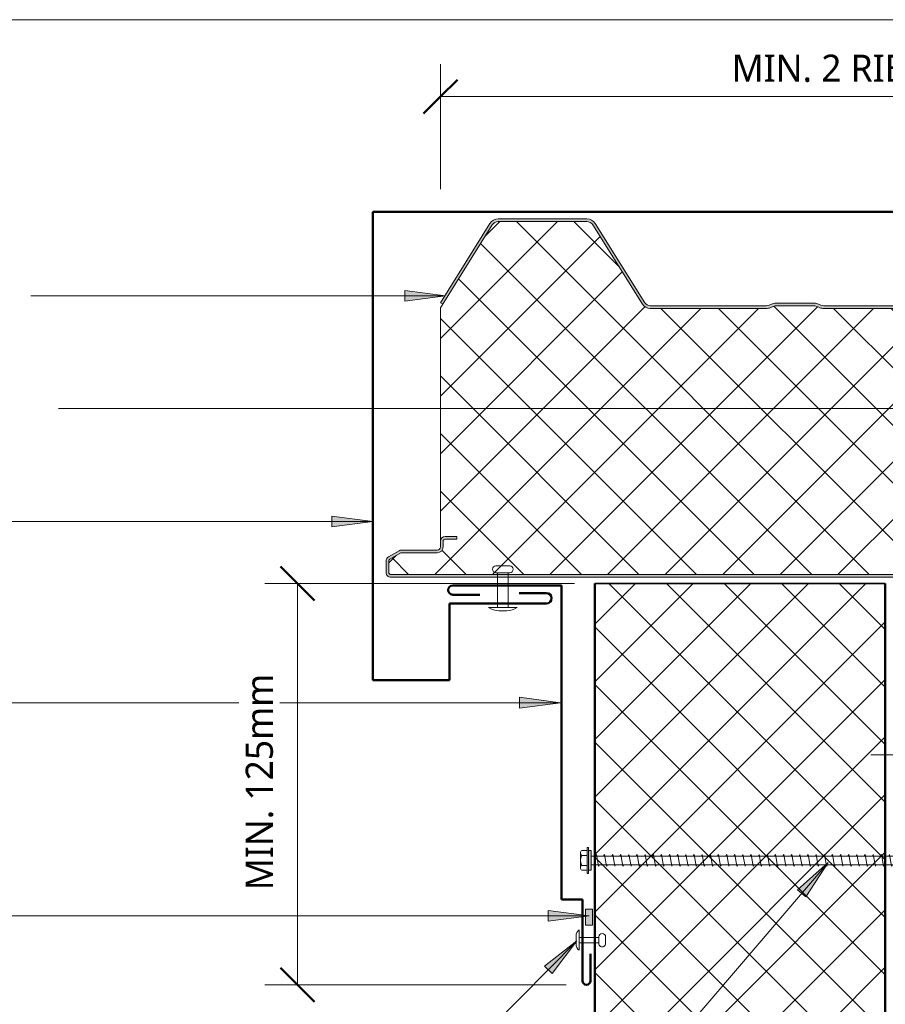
# Model space of a CAD drawing. Header units: millimetres. Extents: x -399 to 997, y 8 to 661.
# Tile 3 of 5: x -116 to 203, y 253 to 616. Entities that reach past the tile are written whole.
import ezdxf

# ---------------------------------------------------------------- set-up
doc = ezdxf.new("R2010")
doc.units = ezdxf.units.MM
for name, color, linetype, lineweight in [('A-ANNO-DIMS', 211, 'Continuous', 9), ('A-ANNO-DIMS-5', 211, 'Continuous', 9), ('A-DETL', 90, 'Continuous', 13), ('A-DETL-GENF', 92, 'Continuous', 13), ('G-ANNO-TEXT', 231, 'Continuous', 9)]:
    doc.layers.add(name, color=color, linetype=linetype, lineweight=lineweight)
doc.styles.add('Yu Gothic_1', font='Yu Gothic.ttf', dxfattribs={"height": 10})
doc.dimstyles.new('Diagonal_1', dxfattribs={"dimscale": 304.8, "dimtxt": 11.609035, "dimasz": 0.04101, "dimexe": 0.03937, "dimexo": 0.024606, "dimgap": 0.024606, "dimtad": 1, "dimdec": 0, "dimzin": 0, "dimdsep": 46, "dimtxsty": 'Yu Gothic_1', "dimblk1": 'OBLIQUE', "dimblk2": 'OBLIQUE', "dimsah": 1, "dimcen": 0.09, "dimazin": 0, "dimtfac": 1, "dimtdec": 4, "dimtix": 1, "dimtmove": 2, "dimatfit": 3, "dimfxl": 1, "dimtvp": 1, "dimtfill": 1, "dimtolj": 1, "dimtzin": 0, "dimarcsym": 2})
doc.dimstyles.new('Diagonal_2', dxfattribs={"dimscale": 304.8, "dimtxt": 11.609035, "dimasz": 0.04101, "dimexe": 0.03937, "dimexo": 0.024606, "dimgap": 0.024606, "dimtad": 1, "dimdec": 0, "dimzin": 0, "dimdsep": 46, "dimtxsty": 'Yu Gothic_1', "dimblk1": 'OBLIQUE', "dimblk2": 'OBLIQUE', "dimsah": 1, "dimcen": 0.09, "dimazin": 0, "dimtfac": 1, "dimtdec": 4, "dimtix": 1, "dimtmove": 0, "dimatfit": 3, "dimfxl": 1, "dimtvp": 1, "dimtfill": 1, "dimtolj": 1, "dimtzin": 0, "dimarcsym": 2})

# ---------------------------------------------------------------- blocks, each defined once
blk = doc.blocks.new('Metecno RFw 1000 - FLAT FINISH - RFw 1000 100mm - FLAT-4181614-06  BARGE WITH PROFILED CLADDING3')
at = {"layer": 'A-DETL-GENF'}
h = blk.add_hatch(color=256, dxfattribs=at)
h.paths.add_polyline_path([(1018.2, 0), (797.4, 0), (797.4, -0.12), (792.48, -0.12), (792.48, 0), (42.44, 0), (42.44, -1), (1018.41, -1.03), (1018.77, -1.23), (1018.97, -1.59), (1019, -1.8), (1018.97, -6.17), (1018.77, -6.53), (1018.6, -6.65), (1014.54, -9), (1001.2, -9), (1000.63, -9.07), (1000.1, -9.29), (999.64, -9.64), (999.29, -10.1), (999.07, -10.63), (999, -11.2), (998.97, -13.41), (998.77, -13.76), (998.41, -13.97), (998.2, -14), (994, -14), (994, -15), (998.41, -14.97), (998.67, -14.94), (999.1, -14.76), (999.47, -14.47), (999.8, -14), (999.94, -13.67), (1000, -13.2), (1000.04, -10.89), (1000.16, -10.6), (1000.35, -10.35), (1000.6, -10.16), (1000.89, -10.04), (1001.2, -10), (1014.54, -9.97), (1014.79, -9.94), (1015.22, -9.76), (1019.25, -7.41), (1019.47, -7.23), (1019.76, -6.86), (1019.94, -6.43), (1020, -5.96), (1020, -1.8), (1019.94, -1.33), (1019.76, -0.9), (1019.47, -0.53), (1019, -0.2), (1018.6, -0.05), (1018.41, -0.03)])
h.paths.add_polyline_path([(879.95, -99), (879.19, -99.07), (878.46, -99.29), (876.68, -100), (862.07, -100), (860.28, -99.29), (859.55, -99.07), (858.79, -99), (815.95, -99), (815.19, -99.07), (814.46, -99.29), (812.68, -100), (798.07, -100), (796.28, -99.29), (795.55, -99.07), (794.79, -99), (752.04, -99), (751.18, -99.11), (750.39, -99.43), (749.69, -99.93), (749.15, -100.6), (730.91, -129.78), (730.5, -130.29), (729.97, -130.67), (729.36, -130.92), (728.71, -131), (696.04, -131), (695.38, -130.92), (694.77, -130.67), (694.25, -130.29), (693.83, -129.78), (675.59, -100.6), (675.05, -99.93), (674.36, -99.43), (673.56, -99.11), (672.71, -99), (629.95, -99), (629.19, -99.07), (628.46, -99.29), (626.68, -100), (612.07, -100), (610.28, -99.29), (609.55, -99.07), (608.79, -99), (565.95, -99), (565.19, -99.07), (564.46, -99.29), (562.68, -100), (548.07, -100), (546.28, -99.29), (545.55, -99.07), (544.79, -99), (502.04, -99), (501.18, -99.11), (500.39, -99.43), (499.69, -99.93), (499.15, -100.6), (480.91, -129.78), (480.5, -130.29), (479.97, -130.67), (479.36, -130.92), (478.71, -131), (446.04, -131), (445.38, -130.92), (444.77, -130.67), (444.25, -130.29), (443.83, -129.78), (425.59, -100.6), (425.05, -99.93), (424.36, -99.43), (423.56, -99.11), (422.71, -99), (379.95, -99), (379.19, -99.07), (378.46, -99.29), (376.68, -100), (362.07, -100), (360.28, -99.29), (359.55, -99.07), (358.79, -99), (315.95, -99), (315.19, -99.07), (314.46, -99.29), (312.68, -100), (298.07, -100), (296.28, -99.29), (295.55, -99.07), (294.79, -99), (252.04, -99), (251.18, -99.11), (250.39, -99.43), (249.69, -99.93), (249.15, -100.6), (230.91, -129.78), (230.5, -130.29), (229.97, -130.67), (229.36, -130.92), (228.71, -131), (196.04, -131), (195.38, -130.92), (194.77, -130.67), (194.25, -130.29), (193.83, -129.78), (175.59, -100.6), (175.05, -99.93), (174.36, -99.43), (173.56, -99.11), (172.71, -99), (129.95, -99), (129.07, -99.11), (128.46, -99.29), (126.68, -100), (112.07, -100), (110.28, -99.29), (109.55, -99.07), (108.79, -99), (65.95, -99), (65.19, -99.07), (64.46, -99.29), (62.68, -100), (48.07, -100), (46.28, -99.29), (45.55, -99.07), (44.79, -99), (42.44, -99), (42.44, -100), (45.36, -100.05), (46.28, -100.36), (47.88, -100.95), (48.45, -101), (62.86, -100.95), (63.41, -100.79), (65.38, -100.05), (65.95, -100), (109.36, -100.05), (110.28, -100.36), (111.88, -100.95), (112.45, -101), (126.86, -100.95), (127.41, -100.79), (129.38, -100.05), (129.95, -100), (172.71, -100), (173.31, -100.08), (173.87, -100.3), (174.36, -100.66), (174.74, -101.13), (192.98, -130.31), (193.56, -131.01), (194.29, -131.55), (195.13, -131.89), (196.04, -132), (228.71, -132), (229.61, -131.89), (230.45, -131.55), (231.26, -130.92), (231.76, -130.31), (250, -101.13), (250.39, -100.66), (250.87, -100.3), (251.43, -100.08), (252.04, -100), (295.36, -100.05), (296.28, -100.36), (297.88, -100.95), (298.45, -101), (312.86, -100.95), (313.41, -100.79), (315.38, -100.05), (315.95, -100), (359.36, -100.05), (360.28, -100.36), (361.88, -100.95), (362.45, -101), (376.86, -100.95), (377.41, -100.79), (379.38, -100.05), (379.95, -100), (422.71, -100), (423.31, -100.08), (423.87, -100.3), (424.36, -100.66), (424.74, -101.13), (442.98, -130.31), (443.56, -131.01), (444.29, -131.55), (445.13, -131.89), (446.04, -132), (478.71, -132), (479.61, -131.89), (480.5, -131.52), (481.2, -131), (481.76, -130.31), (500, -101.13), (500.39, -100.66), (500.87, -100.3), (501.43, -100.08), (502.04, -100), (545.36, -100.05), (546.28, -100.36), (547.88, -100.95), (548.45, -101), (562.86, -100.95), (563.41, -100.79), (565.38, -100.05), (565.95, -100), (609.36, -100.05), (610.28, -100.36), (611.88, -100.95), (612.45, -101), (626.86, -100.95), (627.41, -100.79), (629.38, -100.05), (629.95, -100), (672.71, -100), (673.31, -100.08), (673.87, -100.3), (674.36, -100.66), (674.74, -101.13), (692.98, -130.31), (693.56, -131.01), (694.29, -131.55), (695.13, -131.89), (696.04, -132), (728.71, -132), (729.61, -131.89), (730.45, -131.55), (731.2, -131), (731.76, -130.31), (750, -101.13), (750.39, -100.66), (750.87, -100.3), (751.43, -100.08), (752.04, -100), (795.36, -100.05), (796.28, -100.36), (797.88, -100.95), (798.45, -101), (812.86, -100.95), (813.41, -100.79), (815.38, -100.05), (815.95, -100), (859.36, -100.05), (860.28, -100.36), (861.88, -100.95), (862.45, -101), (876.86, -100.95), (877.41, -100.79), (879.38, -100.05), (879.95, -100), (922.71, -100), (923.31, -100.08), (923.87, -100.3), (924.36, -100.66), (924.74, -101.13), (942.98, -130.31), (943.56, -131.01), (944.29, -131.55), (945.13, -131.89), (946.04, -132), (978.71, -132), (979.61, -131.89), (980.45, -131.55), (981.19, -131.01), (981.76, -130.31), (1000, -101.13), (999.15, -100.6), (980.91, -129.78), (980.5, -130.29), (979.97, -130.67), (979.36, -130.92), (978.71, -131), (946.04, -131), (945.38, -130.92), (944.77, -130.67), (944.25, -130.29), (943.83, -129.78), (925.59, -100.6), (925.05, -99.93), (924.36, -99.43), (923.56, -99.11), (922.71, -99), (899.32, -99)])
h = blk.add_hatch(dxfattribs=at)
h.set_pattern_fill('FP_2', color=256, style=0, pattern_type=2)
h.set_pattern_definition([(225, (1039.08, 410.27), (10.6066, -10.6066), []), (315, (1039.08, 410.27), (10.6066, 10.6066), [])])
h.paths.add_polyline_path([(1018.2, -1), (42.44, -1), (42.44, -99), (44.79, -99), (45.55, -99.07), (46.28, -99.29), (48.07, -100), (62.68, -100), (64.46, -99.29), (65.19, -99.07), (65.95, -99), (108.79, -99), (109.55, -99.07), (110.28, -99.29), (112.07, -100), (126.68, -100), (128.46, -99.29), (129.19, -99.07), (129.95, -99), (172.71, -99), (173.56, -99.11), (174.36, -99.43), (175.05, -99.93), (175.59, -100.6), (193.83, -129.78), (194.25, -130.29), (194.77, -130.67), (195.38, -130.92), (196.04, -131), (228.71, -131), (229.36, -130.92), (229.97, -130.67), (230.5, -130.29), (230.91, -129.78), (249.15, -100.6), (249.69, -99.93), (250.39, -99.43), (251.18, -99.11), (252.04, -99), (294.79, -99), (295.55, -99.07), (296.28, -99.29), (298.07, -100), (312.68, -100), (314.46, -99.29), (315.19, -99.07), (315.95, -99), (358.79, -99), (359.65, -99.1), (360.28, -99.29), (362.07, -100), (376.68, -100), (378.46, -99.29), (379.19, -99.07), (379.95, -99), (422.71, -99), (423.56, -99.11), (424.36, -99.43), (425.05, -99.93), (425.59, -100.6), (443.83, -129.78), (444.25, -130.29), (444.77, -130.67), (445.38, -130.92), (446.04, -131), (478.71, -131), (479.57, -130.83), (479.97, -130.67), (480.5, -130.29), (480.91, -129.78), (499.15, -100.6), (499.69, -99.93), (500.39, -99.43), (501.18, -99.11), (502.04, -99), (544.79, -99), (545.55, -99.07), (546.28, -99.29), (548.07, -100), (562.68, -100), (564.46, -99.29), (565.19, -99.07), (565.95, -99), (608.79, -99), (609.55, -99.07), (610.28, -99.29), (612.07, -100), (626.68, -100), (628.46, -99.29), (629.19, -99.07), (629.95, -99), (672.71, -99), (673.56, -99.11), (674.36, -99.43), (675.05, -99.93), (675.59, -100.6), (693.83, -129.78), (694.25, -130.29), (694.77, -130.67), (695.38, -130.92), (696.04, -131), (728.71, -131), (729.36, -130.92), (729.97, -130.67), (730.5, -130.29), (730.91, -129.78), (749.15, -100.6), (749.69, -99.93), (750.39, -99.43), (751.18, -99.11), (752.04, -99), (794.79, -99), (795.55, -99.07), (796.28, -99.29), (798.07, -100), (812.68, -100), (814.46, -99.29), (815.19, -99.07), (815.95, -99), (858.79, -99), (859.55, -99.07), (860.28, -99.29), (862.07, -100), (876.68, -100), (878.46, -99.29), (879.19, -99.07), (879.95, -99), (922.71, -99), (923.56, -99.11), (924.36, -99.43), (925.05, -99.93), (925.59, -100.6), (943.83, -129.78), (944.25, -130.29), (944.77, -130.67), (945.38, -130.92), (946.04, -131), (978.71, -131), (979.36, -130.92), (979.97, -130.67), (980.5, -130.29), (980.91, -129.78), (1000, -99.24), (1000, -13.2), (999.86, -13.86), (999.76, -14.1), (999.47, -14.47), (999.1, -14.76), (998.67, -14.94), (998.2, -15), (994, -15), (994, -14), (998.41, -13.97), (998.77, -13.76), (998.89, -13.6), (999, -13.2), (999, -11.2), (999.07, -10.63), (999.29, -10.1), (999.64, -9.64), (1000.1, -9.29), (1000.63, -9.07), (1001.2, -9), (1014.54, -9), (1018.77, -6.53), (1018.89, -6.36), (1019, -5.96), (1019, -1.8), (1018.89, -1.4), (1018.6, -1.11), (1018.41, -1.03)])
for p, q in [((1018.2, 0), (797.4, 0)), ((1018.2, -1), (42.44, -1)), ((1019, -5.96), (1019, -1.8)), ((1020, -5.96), (1020, -1.8)), ((1014.54, -9), (1018.6, -6.65)), ((1001.2, -9), (1014.54, -9)), ((1001.2, -10), (1014.32, -10)), ((1015.22, -9.76), (1019.1, -7.52)), ((994, -15), (994, -14)), ((994, -14), (998.2, -14)), ((999, -13.2), (999, -11.2)), ((1000, -13.2), (1000, -11.2)), ((1000, -99.24), (1000, -13.2)), ((998.2, -15), (994, -15)), ((815.95, -99), (858.79, -99)), ((815.95, -100), (858.79, -100)), ((859.91, -100.21), (861.34, -100.79)), ((860.28, -99.29), (862.07, -100)), ((862.07, -100), (876.68, -100)), ((862.45, -101), (876.29, -101)), ((876.68, -100), (878.46, -99.29)), ((877.41, -100.79), (878.84, -100.21)), ((879.95, -99), (922.71, -99)), ((879.95, -100), (922.71, -100)), ((924.74, -101.13), (942.98, -130.31)), ((925.59, -100.6), (943.83, -129.78)), ((980.91, -129.78), (1000, -99.24)), ((981.76, -130.31), (1000, -101.13)), ((1000, -101.13), (999.15, -100.6)), ((946.04, -131), (978.71, -131)), ((946.04, -132), (978.71, -132))]:
    blk.add_line(p, q, dxfattribs=at)
for centre, radius, start, end in [((1018.2, -1.8), 1.8, 360, 90), ((1018.2, -1.8), 0.8, 360, 90), ((1018.2, -1.8), 0.8, 360, 30), ((1018.2, -5.96), 0.8, 300, 0), ((1018.2, -5.96), 0.8, 330, 0), ((1018.2, -5.96), 1.8, 300, 360), ((1001.2, -11.2), 2.2, 90, 180), ((1001.2, -11.2), 1.2, 90, 180), ((1014.32, -8.2), 1.8, 270, 300), ((998.2, -13.2), 1.8, 270, 360), ((998.2, -13.2), 0.8, 270, 0), ((998.2, -13.2), 0.8, 330, 0), ((858.79, -103), 4, 68.1986, 90), ((858.79, -103), 3, 68.1986, 90), ((862.45, -98), 3, 248.1986, 270), ((876.29, -98), 3, 270, 291.8014), ((879.95, -103), 4, 90, 111.8014), ((879.95, -103), 3, 90, 111.8014), ((922.71, -102.4), 3.4, 32.0054, 90), ((922.71, -102.4), 2.4, 32.0054, 90), ((946.04, -128.4), 3.6, 212.0054, 270), ((946.04, -128.4), 2.6, 212.0054, 270), ((978.71, -128.4), 2.6, 270, 327.9946), ((978.71, -128.4), 3.6, 270, 327.9946)]:
    blk.add_arc(centre, radius, start, end, dxfattribs=at)
blk = doc.blocks.new('Pop Rivets2 - Rivet-4187917-06  BARGE WITH PROFILED CLADDING3')
at = {"layer": 'A-DETL-GENF'}
for p, q in [((5.24, 0), (-5.24, 0)), ((-2, -12.87), (-2, 0)), ((-1.5, 1.16), (1.5, 1.16)), ((2, -12.87), (2, 0)), ((2.53, -12.87), (-2.53, -12.87)), ((-2.53, -15.37), (2.53, -15.37))]:
    blk.add_line(p, q, dxfattribs=at)
for centre, radius, start, end in [((-1.5, -5.47), 6.62, 90, 124.3637), ((1.5, -5.47), 6.62, 55.6363, 90), ((-2.53, -14.12), 1.25, 90, 270), ((2.53, -14.12), 1.25, 270, 90)]:
    blk.add_arc(centre, radius, start, end, dxfattribs=at)
blk = doc.blocks.new('Line Fixing - Rivet-4898250-06  BARGE WITH PROFILED CLADDING3')
at = {"layer": 'A-DETL-GENF'}
blk.add_line((0, -10), (0, 0), dxfattribs=at)
blk = doc.blocks.new('Pop Rivets6 - Rivet 2-4850079-06  BARGE WITH PROFILED CLADDING3')
at = {"layer": 'A-DETL-GENF'}
for p, q in [((3.77, 0), (-3.77, 0)), ((-1.5, 1.16), (1.5, 1.16)), ((-1, -7.25), (-1, 0)), ((1, -7.25), (1, 0)), ((1.17, -7.25), (-1.24, -7.25)), ((-1.24, -9.75), (1.17, -9.75))]:
    blk.add_line(p, q, dxfattribs=at)
for centre, radius, start, end in [((-1.5, -1.65), 2.8, 90, 144), ((1.5, -1.65), 2.8, 36, 90), ((-1.24, -8.5), 1.25, 90, 270), ((1.17, -8.5), 1.25, 270, 90)]:
    blk.add_arc(centre, radius, start, end, dxfattribs=at)
blk = doc.blocks.new('TEK Screw - TEK Screw-4851545-06  BARGE WITH PROFILED CLADDING3')
at = {"layer": 'A-DETL-GENF'}
blk.add_hatch(color=256, dxfattribs=at).paths.add_polyline_path([(-3.67, 0), (3.67, 0), (3.67, 1), (-3.67, 1)])
for p, q in [((-2.76, 3.97), (2.76, 3.97)), ((4.79, 1.5), (-4.79, 1.5)), ((-4.79, 1.5), (-4.79, 1)), ((-3.67, 1), (-4.79, 1)), ((-3.67, 1.5), (-3.67, 3.47)), ((3.67, 1), (-3.67, 1)), ((-3.67, 1), (-3.67, 0)), ((-3.67, 0), (3.67, 0)), ((-1.85, 1.5), (-1.85, 3.47)), ((-1.6, 0), (-1.6, -136.08)), ((1.6, -136.08), (1.6, 0)), ((1.85, 1.5), (1.85, 3.47)), ((3.67, 1.5), (3.67, 3.47)), ((4.79, 1), (3.67, 1)), ((3.67, 0), (3.67, 1)), ((4.79, 1), (4.79, 1.5)), ((2.17, -1.91), (-2.17, -2.67)), ((-2.17, -2.67), (-1.6, -3)), ((1.6, -1.58), (2.17, -1.91)), ((2.17, -4.91), (-2.17, -5.67)), ((-2.17, -5.67), (-1.6, -6)), ((1.6, -4.58), (2.17, -4.91)), ((2.17, -7.91), (-2.17, -8.67)), ((-2.17, -8.67), (-1.6, -9)), ((1.6, -7.58), (2.17, -7.91)), ((1.6, -10.58), (2.17, -10.91)), ((2.17, -10.91), (-2.17, -11.67)), ((-2.17, -11.67), (-1.6, -12)), ((2.17, -13.91), (-2.17, -14.67)), ((1.6, -13.58), (2.17, -13.91)), ((-2.17, -14.67), (-1.6, -15)), ((2.17, -16.91), (-2.17, -17.67)), ((-2.17, -17.67), (-1.6, -18)), ((1.6, -16.58), (2.17, -16.91)), ((2.17, -19.91), (-2.17, -20.67)), ((-2.17, -20.67), (-1.6, -21)), ((1.6, -19.58), (2.17, -19.91)), ((2.17, -22.91), (-2.17, -23.67)), ((-2.17, -23.67), (-1.6, -24)), ((1.6, -22.58), (2.17, -22.91)), ((2.17, -25.91), (-2.17, -26.67)), ((-2.17, -26.67), (-1.6, -27)), ((2.17, -28.91), (-2.17, -29.67)), ((1.6, -25.58), (2.17, -25.91)), ((1.6, -28.58), (2.17, -28.91)), ((-2.17, -29.67), (-1.6, -30)), ((2.17, -31.91), (-2.17, -32.67)), ((1.6, -31.58), (2.17, -31.91)), ((-2.17, -32.67), (-1.6, -33)), ((2.17, -34.91), (-2.17, -35.67)), ((-2.17, -35.67), (-1.6, -36)), ((1.6, -34.58), (2.17, -34.91)), ((2.17, -37.91), (-2.17, -38.67)), ((-2.17, -38.67), (-1.6, -39)), ((1.6, -37.58), (2.17, -37.91)), ((2.17, -40.91), (-2.17, -41.67)), ((-2.17, -41.67), (-1.6, -42)), ((1.6, -40.58), (2.17, -40.91)), ((2.17, -43.91), (-2.17, -44.67)), ((-2.17, -44.67), (-1.6, -45)), ((2.17, -46.91), (-2.17, -47.67)), ((1.6, -43.58), (2.17, -43.91)), ((1.6, -46.58), (2.17, -46.91)), ((-2.17, -47.67), (-1.6, -48)), ((2.17, -49.91), (-2.17, -50.67)), ((-2.17, -50.67), (-1.6, -51)), ((1.6, -49.58), (2.17, -49.91)), ((2.17, -52.91), (-2.17, -53.67)), ((-2.17, -53.67), (-1.6, -54)), ((1.6, -52.58), (2.17, -52.91)), ((2.17, -55.91), (-2.17, -56.67)), ((-2.17, -56.67), (-1.6, -57)), ((1.6, -55.58), (2.17, -55.91)), ((2.17, -58.91), (-2.17, -59.67)), ((-2.17, -59.67), (-1.6, -60)), ((1.6, -58.58), (2.17, -58.91)), ((1.6, -61.58), (2.17, -61.91)), ((2.17, -61.91), (-2.17, -62.67)), ((-2.17, -62.67), (-1.6, -63)), ((2.17, -64.91), (-2.17, -65.67)), ((1.6, -64.58), (2.17, -64.91)), ((-2.17, -65.67), (-1.6, -66)), ((2.17, -67.91), (-2.17, -68.67)), ((-2.17, -68.67), (-1.6, -69)), ((1.6, -67.58), (2.17, -67.91)), ((2.17, -70.91), (-2.17, -71.67)), ((-2.17, -71.67), (-1.6, -72)), ((1.6, -70.58), (2.17, -70.91)), ((2.17, -73.91), (-2.17, -74.67)), ((-2.17, -74.67), (-1.6, -75)), ((1.6, -73.58), (2.17, -73.91)), ((2.17, -76.91), (-2.17, -77.67)), ((-2.17, -77.67), (-1.6, -78)), ((1.6, -76.58), (2.17, -76.91)), ((1.6, -79.58), (2.17, -79.91)), ((2.17, -79.91), (-2.17, -80.67)), ((-2.17, -80.67), (-1.6, -81)), ((2.17, -82.91), (-2.17, -83.67)), ((1.6, -82.58), (2.17, -82.91)), ((-2.17, -83.67), (-1.6, -84)), ((2.17, -85.91), (-2.17, -86.67)), ((-2.17, -86.67), (-1.6, -87)), ((1.6, -85.58), (2.17, -85.91)), ((2.17, -88.91), (-2.17, -89.67)), ((-2.17, -89.67), (-1.6, -90)), ((1.6, -88.58), (2.17, -88.91)), ((2.17, -91.91), (-2.17, -92.67)), ((-2.17, -92.67), (-1.6, -93)), ((1.6, -91.58), (2.17, -91.91)), ((2.17, -94.91), (-2.17, -95.67)), ((-2.17, -95.67), (-1.6, -96)), ((2.17, -97.91), (-2.17, -98.67)), ((1.6, -94.58), (2.17, -94.91)), ((1.6, -97.58), (2.17, -97.91)), ((-2.17, -98.67), (-1.6, -99)), ((2.17, -100.91), (-2.17, -101.67)), ((1.6, -100.58), (2.17, -100.91)), ((-2.17, -101.67), (-1.6, -102)), ((2.17, -103.91), (-2.17, -104.67)), ((-2.17, -104.67), (-1.6, -105)), ((1.6, -103.58), (2.17, -103.91)), ((2.17, -106.91), (-2.17, -107.67)), ((-2.17, -107.67), (-1.6, -108)), ((1.6, -106.58), (2.17, -106.91)), ((2.17, -109.91), (-2.17, -110.67)), ((-2.17, -110.67), (-1.6, -111)), ((1.6, -109.58), (2.17, -109.91)), ((2.17, -112.91), (-2.17, -113.67)), ((-2.17, -113.67), (-1.6, -114)), ((2.17, -115.91), (-2.17, -116.67)), ((1.6, -112.58), (2.17, -112.91)), ((1.6, -115.58), (2.17, -115.91)), ((-2.17, -116.67), (-1.6, -117)), ((2.17, -118.91), (-2.17, -119.67)), ((-2.17, -119.67), (-1.6, -120)), ((1.6, -118.58), (2.17, -118.91)), ((2.17, -121.91), (-2.17, -122.67)), ((-2.17, -122.67), (-1.6, -123)), ((1.6, -121.58), (2.17, -121.91)), ((2.17, -124.91), (-2.17, -125.67)), ((-2.17, -125.67), (-1.6, -126)), ((1.6, -124.58), (2.17, -124.91)), ((2.17, -127.91), (-2.17, -128.67)), ((-2.17, -128.67), (-1.6, -129)), ((1.6, -127.58), (2.17, -127.91)), ((2.17, -130.91), (-2.17, -131.67)), ((-2.17, -131.67), (-1.6, -132)), ((2.17, -133.91), (-2.17, -134.67)), ((1.6, -130.58), (2.17, -130.91)), ((1.6, -133.58), (2.17, -133.91)), ((-2.17, -134.67), (-1.6, -135)), ((-1.28, -136.4), (-1.6, -136.08)), ((-1.28, -139.62), (-1.28, -136.4)), ((-1.28, -139.62), (-0.56, -136.74)), ((0, -141.14), (1.28, -136.4)), ((1.28, -136.4), (1.6, -136.08)), ((1.28, -139.62), (1.28, -136.4)), ((-1.28, -139.62), (0, -141.14)), ((1.28, -139.62), (0, -141.14))]:
    blk.add_line(p, q, dxfattribs=at)
for centre, radius, start, end in [((-2.76, 2.9), 1.08, 32.3801, 147.6199), ((0, 0.31), 3.67, 59.7274, 120.2726), ((2.76, 2.9), 1.08, 32.3801, 147.6199), ((0.49, -137.28), 1.18, 48.2394, 152.9362)]:
    blk.add_arc(centre, radius, start, end, dxfattribs=at)
blk = doc.blocks.new('DIMBLOCK2-06  BARGE WITH PROFILED CLADDING3')
at = {"layer": 'A-ANNO-DIMS-5'}
for p, q in [((39.08, 587.28), (39.08, 599.28)), ((348.31, 587.28), (348.31, 599.28)), ((39.08, 587.28), (348.31, 587.28)), ((39.08, 587.28), (39.08, 553.18)), ((348.31, 587.28), (348.31, 552.4))]:
    blk.add_line(p, q, dxfattribs=at)
at = {"layer": 'A-ANNO-DIMS-5', "lineweight": 50}
for p, q in [((39.08, 587.28), (45.33, 593.53)), ((348.31, 587.28), (354.56, 593.53)), ((39.08, 587.28), (32.83, 581.03)), ((348.31, 587.28), (342.06, 581.03))]:
    blk.add_line(p, q, dxfattribs=at)
at = {"layer": 'A-ANNO-DIMS-5', "color": 0, "insert": (146.37, 602.77), "char_height": 10, "width": 89.5261, "attachment_point": 1, "line_spacing_factor": 1.024327, "style": 'Yu Gothic_1', "bg_fill": 3, "box_fill_scale": 1.25, "bg_fill_color": 9, "bg_fill_true_color": 13158600, "bg_fill_transparency": 0}
blk.add_mtext('MIN. 2 RIBS', dxfattribs=at)
blk = doc.blocks.new('_Oblique')
at = {"color": 0, "linetype": 'ByBlock', "lineweight": -2}
blk.add_line((-0.5, -0.5), (0.5, 0.5), dxfattribs=at)
blk = doc.blocks.new('DIMBLOCK3-06  BARGE WITH PROFILED CLADDING3')
at = {"layer": 'A-ANNO-DIMS-5', "lineweight": 50}
for p, q in [((-13.6, 407.99), (-19.85, 414.24)), ((-13.6, 407.99), (-7.35, 401.74)), ((-13.6, 260.16), (-19.85, 266.41)), ((-13.6, 260.16), (-7.35, 253.91))]:
    blk.add_line(p, q, dxfattribs=at)
at = {"layer": 'A-ANNO-DIMS-5'}
for p, q in [((-13.6, 407.99), (-25.6, 407.99)), ((-13.6, 260.16), (-13.6, 407.99)), ((-13.6, 407.99), (88.45, 407.99)), ((-13.6, 260.16), (-25.6, 260.16)), ((-13.6, 260.16), (85.4, 260.16))]:
    blk.add_line(p, q, dxfattribs=at)
at = {"layer": 'A-ANNO-DIMS-5', "color": 0, "insert": (-32.64, 294.98), "char_height": 10, "width": 93.8283, "attachment_point": 1, "rotation": 90, "line_spacing_factor": 1.024327, "style": 'Yu Gothic_1', "bg_fill": 3, "box_fill_scale": 1.25, "bg_fill_color": 9, "bg_fill_true_color": 13158600, "bg_fill_transparency": 0}
blk.add_mtext('MIN. 125mm', dxfattribs=at)

msp = doc.modelspace()

# ---------------------------------------------------------------- hatches: boundary and pattern name
at = {"layer": 'A-DETL-GENF'}
h = msp.add_hatch(dxfattribs=at)
h.set_pattern_fill('FP_1', color=253, style=0, pattern_type=2)
h.set_pattern_definition([(45, (0, 0), (-10.6066, 10.6066), []), (135, (0, 0), (-10.6066, -10.6066), [])])
h.paths.add_polyline_path([(202.95, 7.87), (202.95, 407.99), (95.95, 407.99), (95.95, 7.87)])
msp.add_hatch(color=10, dxfattribs=at).paths.add_polyline_path([(95.16, 282.11), (95.16, 287.97), (92.58, 287.97), (92.58, 282.11)])
at = {"layer": 'G-ANNO-TEXT'}
for points in [[(40.97, 513.92), (25.97, 515.89), (25.97, 511.94)], [(14.14, 430.82), (-0.86, 432.79), (-0.86, 428.84)], [(83.26, 364.06), (68.26, 366.03), (68.26, 362.09)], [(181.94, 305.23), (170.68, 295.12), (173.68, 292.55)]]:
    msp.add_hatch(color=7, dxfattribs=at).paths.add_polyline_path(points)

# ---------------------------------------------------------------- linework, layer by layer
at = {"layer": 'A-DETL', "lineweight": 50}
for p, q in [((14.16, 544.9), (348.31, 544.9)), ((14.16, 544.9), (14.16, 372.38)), ((83.64, 407.28), (43.64, 407.28)), ((83.64, 407.28), (83.64, 291.61)), ((95.95, 407.99), (95.95, 7.87)), ((202.95, 7.87), (202.95, 407.99)), ((43.64, 403.84), (53.64, 403.84)), ((78.14, 404.43), (68.14, 404.43)), ((42.39, 400.6), (42.39, 372.38)), ((42.39, 400.6), (78.14, 400.6)), ((14.16, 372.38), (42.39, 372.38)), ((83.64, 291.61), (91.46, 291.61)), ((91.46, 291.61), (91.46, 261.61)), ((94.35, 261.61), (94.35, 271.61))]:
    msp.add_line(p, q, dxfattribs=at)
at = {"layer": 'A-DETL'}
for p, q in [((202.95, 407.99), (95.95, 407.99)), ((92.58, 287.97), (92.58, 282.11)), ((95.16, 287.97), (92.58, 287.97)), ((95.16, 282.11), (95.16, 287.97)), ((92.58, 282.11), (95.16, 282.11))]:
    msp.add_line(p, q, dxfattribs=at)
at = {"layer": 'A-DETL', "lineweight": 35}
msp.add_line((95.95, 407.99), (202.95, 407.99), dxfattribs=at)
at = {"layer": 'A-DETL', "lineweight": 50}
for centre, radius, start, end in [((43.64, 405.56), 1.72, 90, 270), ((78.14, 402.51), 1.91, 270, 90), ((92.9, 261.61), 1.45, 180, 0)]:
    msp.add_arc(centre, radius, start, end, dxfattribs=at)
at = {"layer": 'G-ANNO-TEXT', "color": 7}
for p, q in [((306.75, 615.63), (-143.49, 615.63)), ((40.97, 513.92), (25.97, 515.89)), ((25.97, 515.89), (25.97, 511.94)), ((-111.83, 513.92), (-111.83, 513.92)), ((40.97, 513.92), (-111.83, 513.92)), ((25.97, 511.94), (40.97, 513.92)), ((-77.08, 472.48), (-101.56, 472.48)), ((236.52, 472.48), (-77.08, 472.48)), ((14.14, 430.82), (-0.86, 432.79)), ((-0.86, 432.79), (-0.86, 428.84)), ((14.14, 430.82), (-124.26, 430.82)), ((-0.86, 428.84), (14.14, 430.82)), ((83.26, 364.06), (-170.57, 364.06)), ((83.26, 364.06), (68.26, 366.03)), ((68.26, 366.03), (68.26, 362.09)), ((68.26, 362.09), (83.26, 364.06)), ((181.94, 305.23), (60, 162.82)), ((181.94, 305.23), (170.68, 295.12)), ((173.68, 292.55), (181.94, 305.23)), ((170.68, 295.12), (173.68, 292.55))]:
    msp.add_line(p, q, dxfattribs=at)

# ---------------------------------------------------------------- block references
at = {"layer": 'A-DETL-GENF'}
for name, p, rotation in [('Metecno RFw 1000 - FLAT FINISH - RFw 1000 100mm - FLAT-4181614-06  BARGE WITH PROFILED CLADDING3', (1039.08, 410.27), 180), ('Pop Rivets2 - Rivet-4187917-06  BARGE WITH PROFILED CLADDING3', (62.08, 399.07), 180), ('Line Fixing - Rivet-4898250-06  BARGE WITH PROFILED CLADDING3', (207.64, 344.9), 269.9999999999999), ('TEK Screw - TEK Screw-4851545-06  BARGE WITH PROFILED CLADDING3', (94.63, 305.98), 90.00000000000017), ('Pop Rivets6 - Rivet 2-4850079-06  BARGE WITH PROFILED CLADDING3', (90.2, 276.61), 90.00000000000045)]:
    msp.add_blockref(name, p, dxfattribs=dict(at, rotation=rotation))

# ---------------------------------------------------------------- next in the draw order: dimensions: what is measured, and where the dimension line sits
at = {"layer": 'A-ANNO-DIMS'}
dim = msp.add_linear_dim(base=(348.31, 587.28), p1=(39.08, 545.68), p2=(348.31, 544.9), text='MIN. 2 RIBS', dimstyle='Diagonal_1', override={"dimpost": '<>', "dimfxl": 309.229689}, dxfattribs=at)
dim.commit()
dim.dimension.update_dxf_attribs({"geometry": 'DIMBLOCK2-06  BARGE WITH PROFILED CLADDING3', "text_midpoint": (191.13, 596.1), "dimtype": 160})
dim = msp.add_linear_dim(base=(-13.6, 407.99), p1=(92.9, 260.16), p2=(95.95, 407.99), angle=90, text='MIN. 125mm', dimstyle='Diagonal_2', override={"dimpost": '<>', "dimfxl": 147.859167}, dxfattribs=at)
dim.commit()
dim.dimension.update_dxf_attribs({"geometry": 'DIMBLOCK3-06  BARGE WITH PROFILED CLADDING3', "text_midpoint": (-26.11, 334.08)})

# ---------------------------------------------------------------- next in the draw order: hatches: boundary and pattern name
at = {"layer": 'G-ANNO-TEXT'}
for points in [[(93.82, 285.51), (78.82, 287.49), (78.82, 283.54)], [(89.38, 276.3), (77.41, 267.05), (80.22, 264.26)]]:
    msp.add_hatch(color=7, dxfattribs=at).paths.add_polyline_path(points)

# ---------------------------------------------------------------- next in the draw order: linework, layer by layer
at = {"layer": 'G-ANNO-TEXT', "color": 7}
for p, q in [((93.82, 285.51), (78.82, 287.49)), ((78.82, 287.49), (78.82, 283.54)), ((93.82, 285.51), (-274.18, 285.51)), ((78.82, 283.54), (93.82, 285.51)), ((89.38, 276.3), (37.75, 224.28)), ((89.38, 276.3), (77.41, 267.05)), ((80.22, 264.26), (89.38, 276.3)), ((77.41, 267.05), (80.22, 264.26))]:
    msp.add_line(p, q, dxfattribs=at)

doc.saveas('drawing.dxf')
